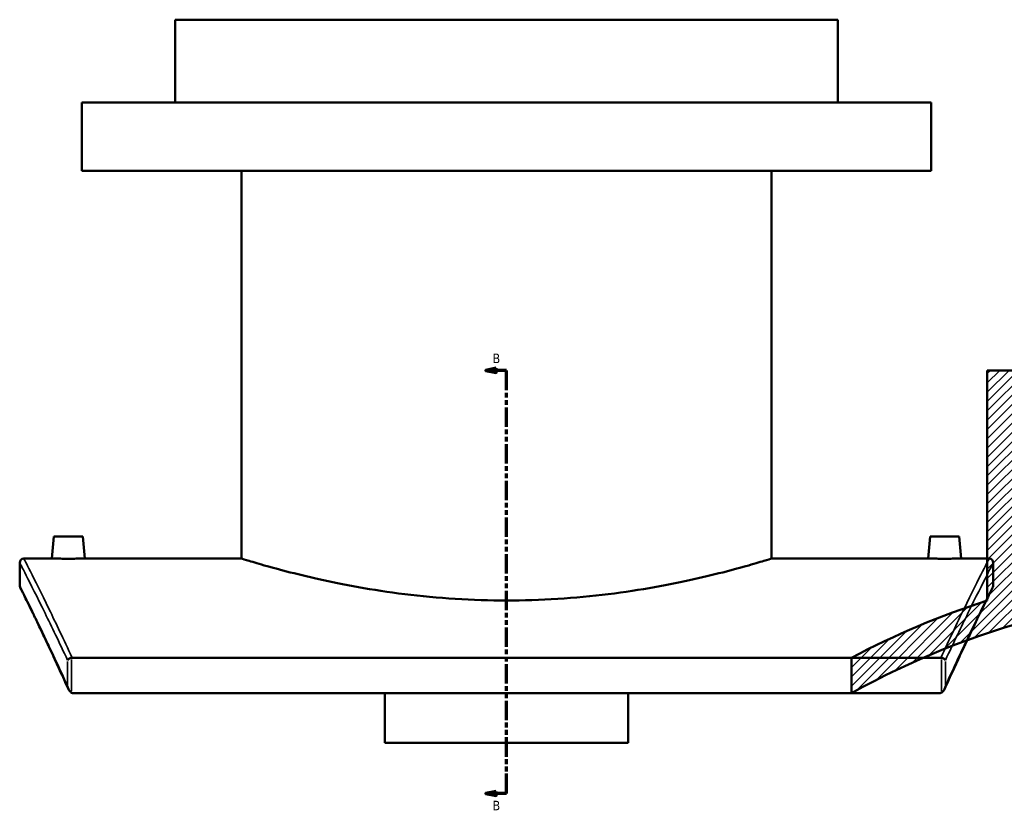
# Model space of a CAD drawing. Header units: millimetres. Extents: x -604 to 1143, y -275 to 912.
# Tile 1 of 10: x -604 to -129, y 85 to 465. Entities that reach past the tile are written whole.
import ezdxf

# ---------------------------------------------------------------- set-up
doc = ezdxf.new("R2010")
doc.units = ezdxf.units.MM
doc.linetypes.add('DOUBLE_DASH_CHAIN', pattern=[1.2403, 0.6614, -0.0827, 0.1654, -0.0827, 0.1654, -0.0827])
for name, color, linetype, lineweight in [('Hatch (ANSI)', 7, 'Continuous', 18), ('Section Line (ANSI)', 7, 'DOUBLE_DASH_CHAIN', 70), ('Visible (ANSI)', 7, 'Continuous', 50), ('Visible Narrow (ANSI)', 7, 'Continuous', 35)]:
    doc.layers.add(name, color=color, linetype=linetype, lineweight=lineweight)
doc.styles.add('Label Text (ANSI)', font='tahoma.ttf')

# ---------------------------------------------------------------- blocks, each defined once
blk = doc.blocks.new('2dTransSection0')
at = {"layer": 'Section Line (ANSI)', "linetype": 'Continuous'}
for p, q in [((-374.1, 296.56), (-379.1, 295.56)), ((-374.1, 295.56), (-379.1, 295.56)), ((-379.1, 295.56), (-374.1, 294.56)), ((-374.1, 294.56), (-374.1, 296.56)), ((-369.1, 295.56), (-374.1, 295.56)), ((-369.1, 285.97), (-369.1, 295.56)), ((-369.1, 91.39), (-369.1, 100.98)), ((-374.1, 92.39), (-379.1, 91.39)), ((-374.1, 91.39), (-379.1, 91.39)), ((-379.1, 91.39), (-374.1, 90.39)), ((-374.1, 90.39), (-374.1, 92.39)), ((-369.1, 91.39), (-374.1, 91.39))]:
    blk.add_line(p, q, dxfattribs=at)
at = {"layer": 'Section Line (ANSI)', "linetype": 'DOUBLE_DASH_CHAIN', "ltscale": 14.26161}
blk.add_line((-369.1, 91.39), (-369.1, 295.56), dxfattribs=at)
at = {"layer": 'Section Line (ANSI)', "linetype": 'Continuous', "flags": 128}
for points in [[(-374.1, 296.56), (-379.1, 295.56), (-374.1, 294.56), (-374.1, 296.56)], [(-374.1, 92.39), (-379.1, 91.39), (-374.1, 90.39), (-374.1, 92.39)]]:
    blk.add_lwpolyline(points, dxfattribs=at)
at = {"layer": 'Section Line (ANSI)'}
for points in [[(-374.1, 296.56), (-379.1, 295.56), (-374.1, 294.56), (-374.1, 296.56)], [(-374.1, 92.39), (-379.1, 91.39), (-374.1, 90.39), (-374.1, 92.39)]]:
    blk.add_solid(points, dxfattribs=at)
at = {"layer": 'Section Line (ANSI)', "char_height": 4.57, "attachment_point": 7, "style": 'Label Text (ANSI)'}
for insert in [(-375.85, 299.06), (-375.85, 83.32)]:
    blk.add_mtext('B', dxfattribs=dict(at, insert=insert))

msp = doc.modelspace()

# ---------------------------------------------------------------- hatches: boundary and pattern name
at = {"layer": 'Hatch (ANSI)'}
h = msp.add_hatch(dxfattribs=at)
h.set_pattern_fill('ANSI31', color=256, scale=25.4, style=0)
h.set_pattern_definition([(45, (0, 0), (-2.245064, 2.245064), [])])
edge = h.paths.add_edge_path()
edge.add_line((92.95, 295.56), (92.95, 192.05))
edge.add_ellipse((-9.05, -210.22), major_axis=(-402.27, 102), ratio=1, start_angle=270, end_angle=283.1236)
edge.add_line((-1.05, 204.7), (-1.05, 295.56))
edge.add_line((-1.05, 295.56), (-3.85, 295.56))
edge.add_line((-3.85, 295.56), (-3.85, 189.75))
edge.add_ellipse((-9.05, -210.22), major_axis=(399.97, -5.2), ratio=1, start_angle=55.3365, end_angle=90, ccw=False)
edge.add_line((222.71, 115.8), (227.45, 115.8))
edge.add_line((227.45, 115.8), (227.45, 130.8))
edge.add_ellipse((-9.05, -210.22), major_axis=(-341.02, 236.5), ratio=1, start_angle=270, end_angle=286.777)
edge.add_line((118.95, 184.55), (118.95, 295.56))
edge.add_line((118.95, 295.56), (92.95, 295.56))
edge = h.paths.add_edge_path()
edge.add_line((-111.05, 192.05), (-111.05, 295.56))
edge.add_line((-111.05, 295.56), (-137.05, 295.56))
edge.add_line((-137.05, 295.56), (-137.05, 184.55))
edge.add_ellipse((-9.05, -210.22), major_axis=(-394.77, -128), ratio=1, start_angle=270, end_angle=279.8273)
edge.add_line((-202.55, 156.91), (-202.55, 139.86))
edge.add_ellipse((-9.05, -210.22), major_axis=(350.08, 193.5), ratio=1, start_angle=61.8143, end_angle=90, ccw=False)
edge.add_line((-14.25, 189.75), (-14.25, 295.56))
edge.add_line((-14.25, 295.56), (-17.05, 295.56))
edge.add_line((-17.05, 295.56), (-17.05, 204.7))
edge.add_ellipse((-9.05, -210.22), major_axis=(-414.92, -8), ratio=1, start_angle=270, end_angle=283.1236)

# ---------------------------------------------------------------- linework, layer by layer
at = {"layer": 'Visible (ANSI)'}
for p, q in [((-209.1, 464.78), (-529.1, 464.78)), ((-529.1, 424.78), (-529.1, 464.78)), ((-209.1, 424.78), (-209.1, 464.78)), ((-164.1, 424.78), (-574.1, 424.78)), ((-574.1, 391.78), (-574.1, 424.78)), ((-164.1, 391.78), (-164.1, 424.78)), ((-164.1, 391.78), (-574.1, 391.78)), ((-497.1, 204.78), (-497.1, 391.78)), ((-241.1, 204.78), (-241.1, 391.78)), ((-137.05, 295.56), (-111.05, 295.56)), ((-137.05, 295.56), (-137.05, 184.55)), ((-587.6, 215.38), (-588.53, 204.78)), ((-573.6, 215.38), (-587.6, 215.38)), ((-573.6, 215.38), (-572.68, 204.78)), ((-164.6, 215.38), (-165.53, 204.78)), ((-164.6, 215.38), (-150.6, 215.38)), ((-150.6, 215.38), (-149.68, 204.78)), ((-602.1, 204.78), (-588.53, 204.78)), ((-572.68, 204.78), (-497.1, 204.78)), ((-241.1, 204.78), (-165.53, 204.78)), ((-149.68, 204.78), (-136.1, 204.78)), ((-604.1, 191.78), (-604.1, 202.78)), ((-134.1, 202.78), (-134.1, 191.78)), ((-159.43, 156.91), (-578.77, 156.91)), ((-202.55, 156.91), (-202.55, 139.86)), ((-578.3, 139.86), (-159.9, 139.86)), ((-427.85, 115.8), (-427.85, 139.86)), ((-310.35, 139.86), (-310.35, 115.8)), ((-427.85, 115.8), (-310.35, 115.8))]:
    msp.add_line(p, q, dxfattribs=at)
for centre, radius, start, end in [((-602.1, 202.78), 2, 90, 180), ((-136.1, 202.78), 2, 0, 90), ((-602.1, 191.78), 2, 180, 206.497), ((-136.1, 191.78), 2, 333.503, 0), ((-9.05, -210.22), 400, 90.7449, 118.9306), ((-9.05, -210.22), 415, 107.9649, 117.7921)]:
    msp.add_arc(centre, radius, start, end, dxfattribs=at)
for points, knots in [([(-572.68, 204.78), (-572.68, 204.78), (-572.88, 204.78), (-573.68, 204.76), (-574.29, 204.75), (-575.7, 204.73), (-576.59, 204.72), (-578.55, 204.71), (-579.61, 204.7), (-580.6, 204.7), (-581.6, 204.7), (-582.66, 204.71), (-584.62, 204.72), (-585.51, 204.73), (-586.91, 204.75), (-587.52, 204.76), (-588.33, 204.78), (-588.53, 204.78), (-588.53, 204.78)], [3.58496, 3.58496, 3.58496, 3.58496, 3.883678, 3.883678, 4.182396, 4.182396, 4.481171, 4.481171, 4.779946, 4.779946, 4.779946, 5.078722, 5.078722, 5.377497, 5.377497, 5.676215, 5.676215, 5.974933, 5.974933, 5.974933, 5.974933]), ([(-241.1, 204.78), (-241.1, 204.78), (-241.88, 204.54), (-245.15, 203.55), (-247.63, 202.8), (-254.18, 200.92), (-258.25, 199.79), (-267.63, 197.35), (-272.94, 196.05), (-284.25, 193.53), (-290.64, 192.21), (-304.56, 189.73), (-312.1, 188.56), (-327.85, 186.62), (-336.08, 185.84), (-352.66, 184.8), (-361.01, 184.55), (-377.2, 184.55), (-385.55, 184.8), (-402.13, 185.84), (-410.36, 186.62), (-426.11, 188.56), (-433.65, 189.73), (-447.57, 192.21), (-453.96, 193.53), (-465.27, 196.05), (-470.58, 197.35), (-479.96, 199.79), (-484.03, 200.92), (-490.57, 202.8), (-493.06, 203.55), (-496.32, 204.54), (-497.1, 204.78), (-497.1, 204.78)], [19.423868, 19.423868, 19.423868, 19.423868, 21.851445, 21.851445, 24.279022, 24.279022, 26.7066, 26.7066, 29.134177, 29.134177, 31.562567, 31.562567, 33.990956, 33.990956, 36.419346, 36.419346, 38.847736, 38.847736, 41.276125, 41.276125, 43.704515, 43.704515, 46.132905, 46.132905, 48.561294, 48.561294, 50.988872, 50.988872, 53.416449, 53.416449, 55.844026, 55.844026, 58.271603, 58.271603, 58.271603, 58.271603]), ([(-149.68, 204.78), (-149.68, 204.78), (-149.88, 204.78), (-150.68, 204.76), (-151.29, 204.75), (-152.7, 204.73), (-153.59, 204.72), (-155.55, 204.71), (-156.61, 204.7), (-158.6, 204.7), (-159.66, 204.71), (-161.62, 204.72), (-162.51, 204.73), (-163.91, 204.75), (-164.52, 204.76), (-165.33, 204.78), (-165.53, 204.78), (-165.53, 204.78)], [1.194987, 1.194987, 1.194987, 1.194987, 1.493705, 1.493705, 1.792423, 1.792423, 2.091198, 2.091198, 2.389973, 2.389973, 2.688748, 2.688748, 2.987523, 2.987523, 3.286242, 3.286242, 3.58496, 3.58496, 3.58496, 3.58496]), ([(-580.53, 141.69), (-581.96, 144.86), (-583.34, 147.89), (-585.99, 153.66), (-587.26, 156.4), (-589.69, 161.59), (-590.85, 164.03), (-593.03, 168.62), (-594.05, 170.77), (-595.96, 174.74), (-596.85, 176.57), (-598.48, 179.91), (-599.21, 181.42), (-600.53, 184.11), (-601.12, 185.29), (-602.12, 187.32), (-602.54, 188.17), (-603.22, 189.53), (-603.47, 190.04), (-603.81, 190.72), (-603.89, 190.89), (-603.89, 190.89)], [1.755282, 1.755282, 1.755282, 1.755282, 3.783786, 3.783786, 5.81229, 5.81229, 7.840794, 7.840794, 9.869298, 9.869298, 11.897803, 11.897803, 13.926307, 13.926307, 15.954811, 15.954811, 17.983315, 17.983315, 20.011819, 20.011819, 22.040323, 22.040323, 22.040323, 22.040323]), ([(-134.31, 190.89), (-134.31, 190.89), (-134.4, 190.72), (-134.74, 190.04), (-134.99, 189.53), (-135.67, 188.17), (-136.09, 187.32), (-137.09, 185.29), (-137.67, 184.11), (-138.99, 181.42), (-139.73, 179.91), (-141.36, 176.57), (-142.24, 174.74), (-144.16, 170.77), (-145.18, 168.62), (-147.36, 164.03), (-148.52, 161.59), (-150.94, 156.4), (-152.22, 153.66), (-154.87, 147.89), (-156.25, 144.86), (-157.67, 141.69)], [25.432309, 25.432309, 25.432309, 25.432309, 27.460813, 27.460813, 29.489317, 29.489317, 31.517821, 31.517821, 33.546325, 33.546325, 35.574829, 35.574829, 37.603333, 37.603333, 39.631838, 39.631838, 41.660342, 41.660342, 43.688846, 43.688846, 45.71735, 45.71735, 45.71735, 45.71735]), ([(-579.04, 156.89), (-579.27, 156.85), (-579.49, 156.8), (-579.94, 156.64), (-580.15, 156.53), (-580.5, 156.31), (-580.63, 156.19), (-580.85, 155.95), (-580.93, 155.83), (-580.98, 155.7), (-580.98, 155.7), (-580.98, 155.7)], [-0.2939693, -0.2939693, -0.2939693, -0.2939693, -0.2234674, -0.2234674, -0.1428543, -0.1428543, -0.0723017, -0.0723017, 0, 0, 0.0007427, 0.0007427, 0.0007427, 0.0007427]), ([(-157.23, 155.7), (-157.23, 155.7), (-157.23, 155.7), (-157.28, 155.83), (-157.36, 155.95), (-157.58, 156.19), (-157.71, 156.31), (-158.05, 156.53), (-158.27, 156.64), (-158.72, 156.8), (-158.94, 156.85), (-159.17, 156.89)], [-0.2933294, -0.2933294, -0.2933294, -0.2933294, -0.2925901, -0.2925901, -0.2206276, -0.2206276, -0.150406, -0.150406, -0.0701711, -0.0701711, 0, 0, 0, 0]), ([(-580.98, 143.24), (-580.98, 143.23), (-580.98, 143.23), (-580.92, 142.81), (-580.81, 142.38), (-580.51, 141.6), (-580.32, 141.23), (-579.9, 140.65), (-579.7, 140.44), (-579.36, 140.17), (-579.2, 140.07), (-579.04, 140.01)], [-0.3562972, -0.3562972, -0.3562972, -0.3562972, -0.3553225, -0.3553225, -0.2382445, -0.2382445, -0.13324, -0.13324, -0.0538309, -0.0538309, 0, 0, 0, 0]), ([(-159.17, 140.01), (-159.01, 140.07), (-158.85, 140.17), (-158.51, 140.44), (-158.31, 140.65), (-157.89, 141.23), (-157.7, 141.6), (-157.4, 142.38), (-157.29, 142.81), (-157.23, 143.23), (-157.23, 143.23), (-157.23, 143.24)], [-0.4460669, -0.4460669, -0.4460669, -0.4460669, -0.3784883, -0.3784883, -0.2787993, -0.2787993, -0.1469782, -0.1469782, 0, 0, 0.0012235, 0.0012235, 0.0012235, 0.0012235]), ([(-578.3, 139.86), (-578.55, 139.86), (-578.79, 139.91), (-579.02, 140), (-579.03, 140), (-579.04, 140.01)], [0, 0, 0, 0, 0.07332857, 0.07332857, 0.07519058, 0.07519058, 0.07519058, 0.07519058]), ([(-159.17, 140.01), (-159.28, 139.97), (-159.38, 139.93), (-159.63, 139.88), (-159.76, 139.86), (-159.9, 139.86)], [0.30377871, 0.30377871, 0.30377871, 0.30377871, 0.33716903, 0.33716903, 0.37904257, 0.37904257, 0.37904257, 0.37904257])]:
    msp.add_open_spline(points, degree=3, knots=knots, dxfattribs=at)
for points in [[(-579.04, 156.89), (-578.95, 156.9), (-578.86, 156.91), (-578.77, 156.91)], [(-159.43, 156.91), (-159.35, 156.91), (-159.26, 156.9), (-159.17, 156.89)]]:
    msp.add_open_spline(points, degree=3, dxfattribs=at)
at = {"layer": 'Visible Narrow (ANSI)'}
for p, q in [((-580.98, 155.08), (-580.98, 143.86)), ((-579.04, 140.85), (-579.04, 156.04)), ((-159.17, 156.04), (-159.17, 140.85)), ((-157.23, 143.86), (-157.23, 155.08))]:
    msp.add_line(p, q, dxfattribs=at)
for points, knots in [([(-578.77, 156.91), (-582.94, 165.87), (-586.68, 173.69), (-593.79, 188.28), (-596.87, 194.44), (-601.03, 202.69), (-602.1, 204.78), (-602.1, 204.78)], [-45.625525, -45.625525, -45.625525, -45.625525, -39.75275, -39.75275, -32.585466, -32.585466, -25.418183, -25.418183, -25.418183, -25.418183]), ([(-136.1, 204.78), (-136.1, 204.78), (-137.18, 202.69), (-141.33, 194.44), (-144.42, 188.28), (-151.52, 173.69), (-155.27, 165.87), (-159.43, 156.91)], [-21.816939, -21.816939, -21.816939, -21.816939, -14.649853, -14.649853, -7.482772, -7.482772, -1.609597, -1.609597, -1.609597, -1.609597]), ([(-604.1, 202.78), (-604.1, 202.78), (-603.03, 200.7), (-598.86, 192.49), (-595.77, 186.36), (-588.71, 171.98), (-585.05, 164.38), (-580.98, 155.7)], [25.418183, 25.418183, 25.418183, 25.418183, 32.585466, 32.585466, 39.75275, 39.75275, 45.502132, 45.502132, 45.502132, 45.502132]), ([(-157.23, 155.7), (-153.16, 164.38), (-149.49, 171.98), (-142.44, 186.36), (-139.35, 192.49), (-135.18, 200.7), (-134.1, 202.78), (-134.1, 202.78)], [1.732989, 1.732989, 1.732989, 1.732989, 7.482772, 7.482772, 14.649853, 14.649853, 21.816939, 21.816939, 21.816939, 21.816939]), ([(-580.98, 143.24), (-585.26, 152.71), (-589.12, 160.93), (-596.12, 175.62), (-599.08, 181.65), (-603.07, 189.73), (-604.1, 191.78), (-604.1, 191.78)], [1.909559, 1.909559, 1.909559, 1.909559, 8.011599, 8.011599, 15.025961, 15.025961, 22.040323, 22.040323, 22.040323, 22.040323]), ([(-134.1, 191.78), (-134.1, 191.78), (-135.13, 189.73), (-139.13, 181.65), (-142.08, 175.62), (-149.09, 160.93), (-152.94, 152.71), (-157.23, 143.24)], [25.432309, 25.432309, 25.432309, 25.432309, 32.446487, 32.446487, 39.460659, 39.460659, 45.563073, 45.563073, 45.563073, 45.563073])]:
    msp.add_open_spline(points, degree=3, knots=knots, dxfattribs=at)

# ---------------------------------------------------------------- block references
at = {"layer": 'Section Line (ANSI)'}
msp.add_blockref('2dTransSection0', (0, 0), dxfattribs=at)

doc.saveas('drawing.dxf')
